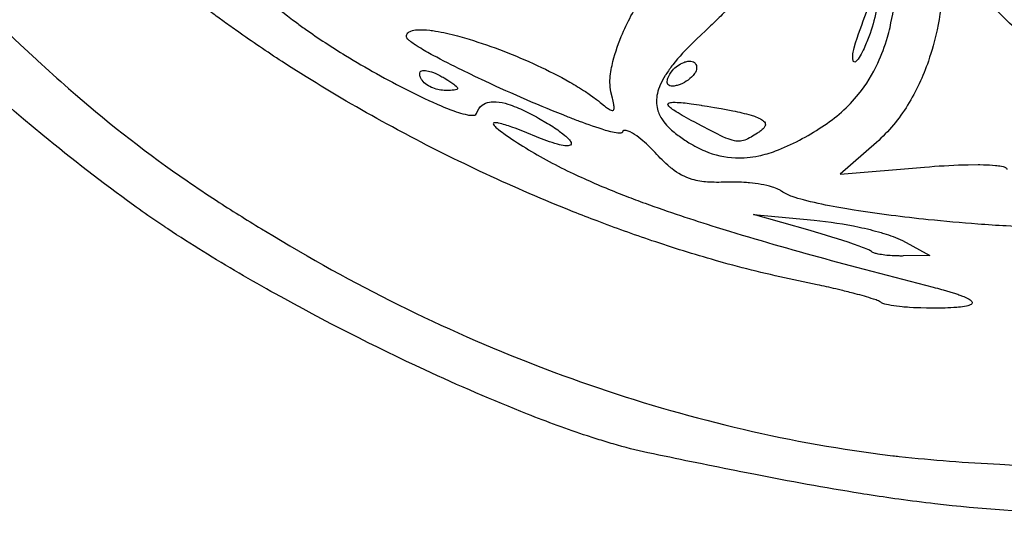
# Model space of a CAD drawing. Header units: millimetres. Extents: x 24.5 to 115.3, y 14.1 to 105.4.
# Tile 2 of 15: x 40.5 to 67.4, y 14.1 to 27.6. Entities that reach past the tile are written whole.
import ezdxf

# ---------------------------------------------------------------- set-up
doc = ezdxf.new("R2010")
doc.units = ezdxf.units.MM
doc.layers.add('Default', color=2, linetype='Continuous')

msp = doc.modelspace()

# ---------------------------------------------------------------- linework, layer by layer
at = {"layer": 'Default'}
for p, q in [((63.24075, 26.65716), (63.24075, 26.65716)), ((51.50705, 25.93749), (51.50705, 25.93749)), ((58.20389, 25.99022), (58.20389, 25.99022)), ((59.13464, 24.68517), (59.13464, 24.68517)), ((62.39906, 24.66812), (62.39906, 24.66812)), ((63.88209, 24.24449), (62.89873, 23.38109)), ((62.89873, 23.38109), (65.18958, 23.57214)), ((62.07528, 21.84232), (60.53817, 22.27952)), ((60.53817, 22.27952), (62.18919, 22.12716)), ((64.58807, 21.56857), (65.33595, 21.16232)), ((63.74509, 21.27242), (63.74509, 21.27242)), ((65.33595, 21.16232), (64.60687, 21.15102)), ((63.99821, 19.89041), (63.99821, 19.89041)), ((65.47705, 14.40034), (65.47705, 14.40034))]:
    msp.add_line(p, q, dxfattribs=at)
for points in [[(43.64642, 22.53686, -0.01519847), (41.17431, 24.44594), (40.91113, 24.66387), (40.65359, 24.88016, -0.02932041), (36.81431, 28.52645, -0.0114968), (35.49165, 30.00797, -0.01966965), (33.34347, 32.73903), (33.15309, 33.0034, -0.01285641), (31.74072, 35.09571, -0.01764227), (29.82271, 38.35978, -0.01488897), (28.12135, 41.74194)], [(46.47775, 27.27015, -0.00795051), (46.11773, 27.52864), (45.94497, 27.65607, -0.00474987), (45.77585, 27.78284, -0.0135115), (44.47486, 28.82011), (44.40512, 28.87861, -0.01661409), (42.2583, 30.81123, -0.01001776), (40.72677, 32.34392, -0.0095672), (39.62244, 33.53658, -0.00778611), (38.82175, 34.45598, -0.01211109), (37.67361, 35.87933), (37.53536, 36.06148), (37.4155, 36.22171, -0.00602236), (37.00511, 36.78891, -0.01034879), (36.61083, 37.3675)], [(65.6893, 30.02973, -0.03803498), (65.69706, 28.47045, -0.0337632), (65.5321, 27.30803, -0.03001499), (65.29626, 26.45732, -0.05526115), (64.73252, 25.2593, -0.07315098), (63.88209, 24.24449)], [(60.39705, 29.66118, -0.00844154), (60.39084, 29.29654, -0.02634949), (60.36544, 28.97736, -0.08009076), (60.21513, 28.43949, -0.04946673), (59.99451, 28.08645, -0.02723067), (59.79322, 27.84857, -0.02774909), (59.75352, 27.80564, -0.01391906), (59.44527, 27.49431, -0.00564184), (59.28685, 27.34296), (59.20708, 27.26791), (59.12705, 27.19315)], [(62.39906, 24.66812, 0.08061326), (63.39563, 25.5567, 0.0612584), (63.92057, 26.40592, 0.03577194), (64.18078, 27.10663, 0.01937775), (64.25192, 27.37764, 0.03514052), (64.40647, 28.34514, 0.02525428), (64.44473, 29.32416)], [(45.8018, 29.14818, -0.01265646), (47.97927, 27.58718)], [(56.6527, 25.62186, -0.05879936), (56.62405, 25.87449, -0.05478135), (56.68058, 26.3436, -0.04336889), (56.93285, 27.12918, -0.04841232), (57.51492, 28.22608, -0.04243961), (57.90745, 28.72069, -0.02402195), (58.02381, 28.83122, -0.02546192), (58.11814, 28.90679, -0.05554718), (58.27438, 28.99961, -0.1081761), (58.45108, 29.04194)], [(38.96414, 28.461, 0.00489256), (40.03275, 27.41685), (40.09178, 27.36022), (40.56224, 26.91356), (41.0075, 26.4992, 0.03108579), (41.03376, 26.47503, 0.00464964), (41.87867, 25.71583), (42.06606, 25.55256, 0.02840328), (45.1085, 23.19369, 0.00636351), (45.90869, 22.65853, 0.00677503), (47.13171, 21.89083), (47.44091, 21.70442), (47.90675, 21.42829), (48.1405, 21.29163), (48.3747, 21.15583)], [(63.89263, 27.91305, -0.04229987), (63.70753, 27.21194, -0.02423478), (63.56758, 26.85591, -0.01955988), (63.46774, 26.65195, -0.06101327), (63.3501, 26.47473, -0.07496196), (63.31269, 26.44184, -0.2567243), (63.27238, 26.43482, -0.1694232), (63.25279, 26.4571, -0.08502125), (63.23693, 26.55655, -0.03209933), (63.24075, 26.65716)], [(63.24075, 26.65716, -0.04030098), (63.2752, 26.81953), (63.31584, 26.95885, -0.01855201), (63.66161, 27.91305)], [(73.94372, 25.14842, -0.03519986), (72.03887, 25.37182, -0.02990964), (70.64062, 25.72712, -0.02804476), (69.62853, 26.11515, -0.04953741), (68.21529, 26.91818, -0.06074325), (67.01141, 28.01041)], [(47.97927, 27.58718), (48.0497, 27.53365, 0.0061506), (48.33075, 27.32808, 0.01563229), (49.42215, 26.61171, 0.01955742), (51.13384, 25.65573, 0.01788572), (52.02804, 25.23827, 0.0243866), (52.49527, 25.06194, 0.0310637), (52.74195, 24.99643, 0.05094679), (52.87342, 24.98208, 0.08742226), (52.94182, 24.99093, 0.2487802), (52.99402, 25.03616)], [(61.76395, 20.47402, -0.01710184), (59.71768, 20.96757), (59.49604, 21.0297, -0.01115545), (57.76535, 21.56799, -0.00977071), (56.27276, 22.1039, -0.00650143), (55.62629, 22.35575, -0.0280301), (50.91133, 24.55108, -0.01570232), (50.83964, 24.58952, -0.01470943), (48.61858, 25.86449), (48.3462, 26.03288), (47.87273, 26.33243), (47.69615, 26.44645, -0.00896709), (46.47775, 27.27015)], [(51.08372, 27.12555, -0.1988435), (51.1223, 27.22651, -0.1111458), (51.20065, 27.27738, -0.07450948), (51.37475, 27.31291, -0.04285015), (51.71469, 27.29961, -0.01179447), (51.87209, 27.27732, -0.0234593), (52.47289, 27.14471), (52.53783, 27.12714, -0.00954795), (52.79224, 27.05365, -0.03373069), (54.64507, 26.34201, -0.02055488), (55.52966, 25.88837, -0.01566216), (55.95387, 25.62863), (56.057, 25.55901), (56.09531, 25.53232), (56.16174, 25.48483), (56.2598, 25.41155, -0.0188968), (56.35572, 25.33544)], [(56.96183, 24.52181, -0.2291359), (56.94161, 24.50233, -0.1134154), (56.83941, 24.49698, -0.03065967), (56.64422, 24.53521), (56.55137, 24.56011), (56.50583, 24.57323, -0.01603708), (55.79545, 24.81668, -0.00298174), (55.48874, 24.93434, -0.01453839), (53.22629, 25.90953), (52.94712, 26.0409), (52.82523, 26.09914), (52.59732, 26.20965, -0.00914423), (51.80841, 26.61463, -0.01445695), (51.42274, 26.83702, -0.02082285), (51.32833, 26.89749), (51.29333, 26.92105, -0.02899604), (51.17485, 27.00931, -0.04556076), (51.12024, 27.06038), (51.0968, 27.09004, -0.1427859), (51.08372, 27.12555)], [(59.12705, 27.19315), (58.96588, 27.04042), (58.89027, 26.96671, 0.03078626), (58.33598, 26.358, 0.02509307), (58.1475, 26.0939, 0.01641018), (58.12839, 26.06343, 0.03980786), (57.99567, 25.81326, 0.04967452), (57.9165, 25.57715, 0.1246555), (57.9204, 25.14576, 0.08740272), (58.05657, 24.85657, 0.04294061), (58.20816, 24.6721, 0.04203929), (58.47782, 24.43725, 0.01920087), (58.77428, 24.23717)], [(58.20389, 25.99022, -0.09585303), (58.32615, 26.20231, -0.1224373), (58.63594, 26.42476, -0.0640412), (58.74399, 26.45444, -0.07818035), (58.83123, 26.45728, -0.2045653), (58.94833, 26.3988, -0.1660532), (58.98594, 26.27343)], [(51.50705, 25.93749, -0.05696838), (51.46502, 26.01697, -0.08451918), (51.44316, 26.09605, -0.1742221), (51.45755, 26.16238, -0.1625733), (51.50171, 26.19498, -0.1053805), (51.59892, 26.20412, -0.04889084), (51.76335, 26.16645, -0.04015463), (51.99467, 26.06519, -0.00627589), (52.10514, 26.00384), (52.21261, 25.93749)], [(58.98594, 26.27343, -0.1441823), (58.92911, 26.11757, -0.08497328), (58.75505, 25.94383, -0.06804481), (58.53903, 25.82639)], [(52.15871, 25.65959, -0.0948289), (51.80221, 25.72656, -0.04634069), (51.63873, 25.80975, -0.1038848), (51.50705, 25.93749)], [(52.21261, 25.93749), (52.34538, 25.84856, -0.04778756), (52.45821, 25.75467, -0.06665167), (52.47507, 25.72763, -0.440374), (52.4527, 25.687, -0.07117517), (52.38057, 25.66987), (52.3252, 25.66471, -0.02616913), (52.24195, 25.66102), (52.20029, 25.66012), (52.15871, 25.65959)], [(58.53903, 25.82639, -0.02254495), (58.42545, 25.79024, -0.05359621), (58.32773, 25.77615, -0.1049426), (58.25066, 25.78784, -0.3078769), (58.18626, 25.8795, -0.09671448), (58.20389, 25.99022)], [(56.35572, 25.33544), (56.39725, 25.30159), (56.47828, 25.23735, 0.02865022), (56.5794, 25.16418, 0.09237618), (56.68177, 25.11516, 0.5034402), (56.73631, 25.16475, 0.05845259), (56.72979, 25.28121, 0.01338403), (56.69483, 25.45238), (56.6527, 25.62186)], [(52.99402, 25.03616, -0.1464617), (53.14035, 25.25856, -0.128329), (53.34116, 25.34509, -0.05673398), (53.52798, 25.35168, -0.05601744), (53.84612, 25.28617, -0.03412285), (54.29759, 25.10543, -0.02006832), (54.72795, 24.87916)], [(59.13464, 24.68517), (58.91577, 24.80067, -0.01731719), (58.83649, 24.84336), (58.64931, 24.94703, -0.00766002), (58.4269, 25.07983), (58.35965, 25.12439, -0.03610288), (58.24834, 25.21174, -0.08360793), (58.20912, 25.25975, -0.329339), (58.2095, 25.30549, -0.1525642), (58.27249, 25.33188, -0.04364426), (58.3979, 25.33841, -0.02702392), (58.83447, 25.29699), (59.05151, 25.26572), (59.10575, 25.2574), (59.12613, 25.25423), (59.26817, 25.23163)], [(59.26817, 25.23163), (59.46983, 25.19821), (59.64874, 25.1671), (59.96698, 25.10687, -0.02347559), (60.47067, 24.98541), (60.55994, 24.95644, -0.04520568), (60.72173, 24.88808, -0.1023777), (60.83328, 24.80131, -0.2560093), (60.85056, 24.69875, -0.09222463), (60.81217, 24.63466, -0.03991041), (60.73046, 24.55893, -0.0237397), (60.63885, 24.49543)], [(54.62056, 24.39968), (54.35884, 24.50693), (54.06961, 24.61905), (53.95517, 24.66066, 0.03018708), (53.59007, 24.77058, 0.02256631), (53.55034, 24.77758, 0.08358887), (53.47364, 24.77948, 0.1882438), (53.45061, 24.76689, 0.2698905), (53.45469, 24.72987, 0.08263509), (53.54672, 24.62968, 0.02041775), (53.73403, 24.48412, 0.01589706), (54.32928, 24.09456)], [(54.72795, 24.87916), (54.88121, 24.78975, -0.02155857), (55.245, 24.55278), (55.34364, 24.47818), (55.39456, 24.43636, -0.03276406), (55.49858, 24.33744, -0.09792545), (55.56469, 24.23963, -0.1653625), (55.56836, 24.19599, -0.2705802), (55.5149, 24.15593, -0.0769427), (55.39748, 24.15393, -0.03665856), (55.19717, 24.19429, -0.03205934), (54.62056, 24.39968)], [(60.63885, 24.49543), (60.59459, 24.46746), (60.5081, 24.41397, -0.04031191), (60.33948, 24.32369, -0.1669734), (60.01371, 24.28774, -0.04903195), (59.78403, 24.36355), (59.70107, 24.39996, -0.01063782), (59.13464, 24.68517)], [(57.85299, 23.96629, 0.03669003), (57.46381, 24.33463, 0.04162944), (57.23792, 24.49558), (57.17301, 24.53061, 0.07733802), (57.06569, 24.56831, 0.1224991), (57.00435, 24.56611, 0.25245), (56.96183, 24.52181)], [(58.77428, 24.23717, 0.03742133), (59.20983, 24.01168, 0.09028012), (60.04199, 23.82217, 0.06154501), (60.67602, 23.87918, 0.03829576), (61.13366, 24.01176, 0.033758), (61.78447, 24.30503, 0.02192064), (62.39906, 24.66812)], [(54.32928, 24.09456, 0.02707084), (55.62554, 23.3948, 0.01516651), (56.80667, 22.8826), (57.06878, 22.77987, 0.0069032), (57.57941, 22.58843, 0.01201448), (59.51811, 21.93808), (59.88437, 21.82504, 0.00749806), (62.64823, 21.03244), (63.34225, 20.84528), (64.38486, 20.57017), (65.42886, 20.30056)], [(59.79041, 23.16192, -0.0190266), (59.65339, 23.15779, -0.01296669), (59.39601, 23.1591, -0.01537244), (59.28329, 23.165, -0.05657677), (58.86616, 23.23513, -0.09853433), (58.31, 23.53203, -0.03281266), (58.24888, 23.58188, -0.02999244), (57.85299, 23.96629)], [(65.18958, 23.57214), (65.32999, 23.58344, -0.014396), (66.38474, 23.63751), (66.65044, 23.63937), (66.7005, 23.63891), (66.79432, 23.6372, -0.01862137), (67.12265, 23.61857, -0.0285679), (67.28851, 23.59438), (67.33059, 23.58432, -0.06458201), (67.39261, 23.56182, -0.09353616), (67.4212, 23.54229, -0.2614794), (67.4331, 23.50979)], [(61.3008, 22.91224, 0.04181438), (61.21791, 22.96366, 0.04971832), (61.04832, 23.02938, 0.04965925), (60.42438, 23.14343, 0.01808603), (60.26624, 23.15592, 0.02773477), (59.79041, 23.16192)], [(69.48222, 21.90836, -0.01492418), (67.41704, 21.96837, -0.0066778), (66.64346, 22.01943, -0.00834145), (65.29185, 22.13958, -0.01316298), (63.27195, 22.40002), (63.02013, 22.44168), (62.91008, 22.46081, -0.01368869), (62.08906, 22.62814), (61.98705, 22.6534), (61.89806, 22.67671, -0.01952416), (61.59022, 22.77109, -0.03274852), (61.4404, 22.83114, -0.05610426), (61.3008, 22.91224)], [(57.65922, 15.7901, -0.01965347), (56.71178, 16.03069, -0.00489442), (56.27382, 16.16407, -0.02223479), (56.22095, 16.18091, -0.00357996), (56.01088, 16.24926, -0.01454514), (54.37693, 16.84443, -0.01439481), (51.58269, 18.04787, -0.01820084), (47.51601, 20.11818, -0.01226436), (45.5464, 21.27182, -0.00721165), (44.58488, 21.88704, -0.03173528), (44.55509, 21.90681, -0.03128613), (44.52628, 21.92599, -0.03552744), (44.49838, 21.9446), (44.28331, 22.08958, -0.00987018), (43.64642, 22.53686)], [(62.18919, 22.12716, -0.02796121), (63.40948, 21.93726, -0.02009548), (64.00945, 21.787, -0.02820594), (64.0836, 21.76478, -0.01651066), (64.34029, 21.67809, -0.03351838), (64.58807, 21.56857)], [(63.74509, 21.27242, 0.06849012), (63.64831, 21.3262, 0.01779954), (63.26126, 21.47344, 0.01404106), (62.07528, 21.84232)], [(64.60687, 21.15102, -0.01871166), (64.49753, 21.1508, -0.0299804), (64.11525, 21.17402, -0.02169368), (63.9251, 21.20422, -0.04100265), (63.83151, 21.22874, -0.09951653), (63.74509, 21.27242)], [(48.3747, 21.15583, 0.04612847), (55.82384, 17.72591, 0.02442033), (59.75758, 16.55013, 0.02626788), (63.78971, 15.77667)], [(63.99821, 19.89041, 0.08285438), (63.93507, 19.9265, 0.02987059), (63.80384, 19.97589, 0.01762094), (63.29938, 20.12224, 0.0070987), (62.91741, 20.21839), (62.77376, 20.25274, 0.00603671), (62.26975, 20.36724), (61.76395, 20.47402)], [(65.42886, 20.30056, -0.01092371), (65.65582, 20.24049), (65.70213, 20.22767), (65.8843, 20.17477), (66.03321, 20.12769, -0.01284522), (66.15603, 20.08492), (66.22624, 20.05806, -0.03421753), (66.37508, 19.99017, -0.03555755), (66.43293, 19.95468, -0.06938653), (66.47689, 19.91452, -0.5187173), (66.46127, 19.83329, -0.08691934), (66.3386, 19.78746, -0.02803348), (66.11312, 19.75368), (66.07052, 19.7498, -0.02067185), (65.43002, 19.72861)], [(65.43002, 19.72861), (65.2494, 19.73022), (65.09129, 19.73429, -0.01766712), (65.02206, 19.73686), (64.89236, 19.74306), (64.77892, 19.75003, -0.01502065), (64.58064, 19.76622, -0.02306157), (64.28416, 19.80368), (64.21027, 19.81709), (64.15514, 19.82901), (64.11409, 19.83945), (64.05357, 19.85909, -0.09805307), (63.99821, 19.89041)], [(65.47705, 14.40034, -0.00511586), (64.49199, 14.52533, -0.00578607), (63.63251, 14.65249), (63.53864, 14.66728), (63.44624, 14.682, -0.00843884), (60.54671, 15.20442), (60.18528, 15.27534, -0.01213193), (60.02717, 15.30664, -0.0025127), (57.65922, 15.7901)], [(63.78971, 15.77667), (63.9714, 15.75256), (64.32956, 15.70902, 0.00759262), (64.50321, 15.68957, 0.01368712), (67.2466, 15.47664, 0.00480662), (68.27747, 15.42898, 0.00359675), (69.18002, 15.39861), (69.96996, 15.38037), (70.66133, 15.37085), (71.26639, 15.36767), (71.7958, 15.3691, 0.00948332), (73.64844, 15.41179), (73.76424, 15.41691), (74.19804, 15.43953, 0.00592643), (74.84804, 15.48617), (75.17236, 15.51729, 0.02490036), (75.25336, 15.52615, 0.05410055), (75.26859, 15.52788), (75.49594, 15.55597)], [(82.4855, 15.80643, -0.01314399), (80.40983, 15.25605, -0.04389365), (72.98027, 14.18627, -0.04285252), (65.47705, 14.40034)]]:
    msp.add_lwpolyline(points, format="xyb", dxfattribs=at)

doc.saveas('drawing.dxf')
